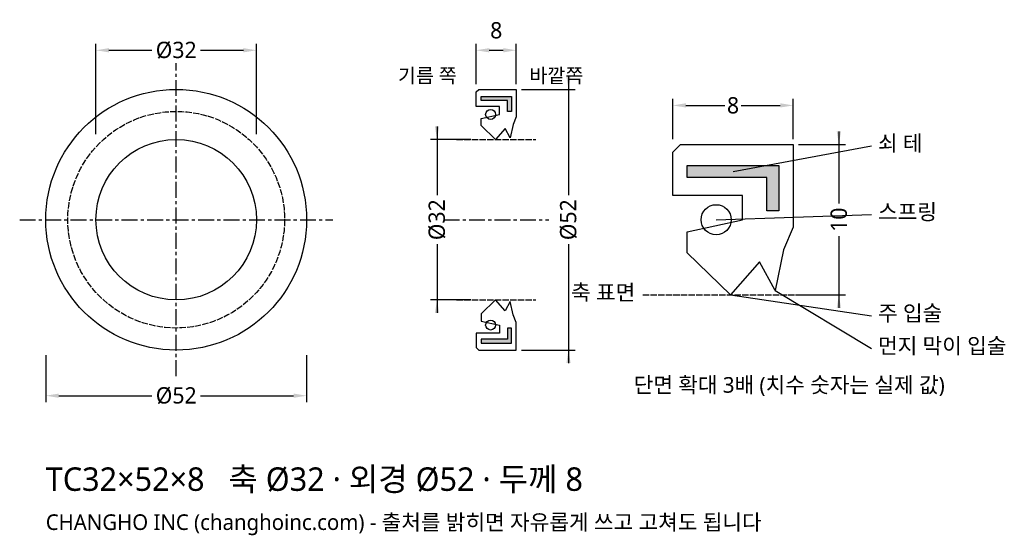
# Model space of a CAD drawing. Header units: millimetres. Extents: x -31 to 165, y -63 to 40.
import ezdxf

# ---------------------------------------------------------------- set-up
doc = ezdxf.new("R2010")
doc.units = ezdxf.units.MM
doc.linetypes.add('CENTER', pattern=[5.08, 3.175, -0.635, 0.635, -0.635])
doc.linetypes.add('DASHED', pattern=[1.524, 1.27, -0.254])
for name, color, linetype in [('문자', 7, 'CONTINUOUS'), ('쇠테', 8, 'CONTINUOUS'), ('숨은선', 3, 'DASHED'), ('외형선', 7, 'CONTINUOUS'), ('중심선', 1, 'CENTER'), ('치수', 4, 'CONTINUOUS')]:
    doc.layers.add(name, color=color, linetype=linetype)
doc.styles.add('CH_KOR', font='malgun.ttf')
doc.dimstyles.new('CH_DIM', dxfattribs={"dimtxt": 2.5, "dimasz": 2, "dimexe": 1, "dimexo": 0.8, "dimgap": 0.8, "dimtad": 1, "dimdec": 1, "dimdsep": 46, "dimtxsty": 'CH_KOR', "dimcen": 2.5, "dimclrd": 4, "dimclre": 4, "dimclrt": 4, "dimazin": 3, "dimtfac": 1, "dimtmove": 0, "dimatfit": 3})

# ---------------------------------------------------------------- blocks, each defined once
blk = doc.blocks.new('_CLOSEDFILLED')
at = {"color": 0, "linetype": 'BYBLOCK'}
blk.add_solid([(-1, 0.164), (0, 0), (-1, -0.164)], dxfattribs=at)
blk = doc.blocks.new('*D1')
at = {"color": 4}
for p, q in [((-26, -27.04), (-26, -36.4)), ((26, -27.04), (26, -36.4)), ((-23.4, -35.1), (-4.875, -35.1)), ((4.875, -35.1), (23.4, -35.1))]:
    blk.add_line(p, q, dxfattribs=at)
at = {"layer": 'Defpoints'}
for p in [(-26, -26), (26, -26), (-26, -35.1)]:
    blk.add_point(p, dxfattribs=at)
at = {"layer": '치수', "color": 4, "xscale": 2.6, "yscale": 2.6, "rotation": 180}
blk.add_blockref('_CLOSEDFILLED', (-26, -35.1), dxfattribs=at)
at = {"layer": '치수', "color": 4, "xscale": 2.6, "yscale": 2.6}
blk.add_blockref('_CLOSEDFILLED', (26, -35.1), dxfattribs=at)
at = {"layer": '치수', "color": 4, "insert": (0, -35.1), "char_height": 3.25, "attachment_point": 5, "style": 'CH_KOR'}
blk.add_mtext('Ø52', dxfattribs=at)
blk = doc.blocks.new('*D2')
at = {"color": 4}
for p, q in [((-16, 17.04), (-16, 35.1)), ((-13.4, 33.8), (-4.875, 33.8)), ((4.875, 33.8), (13.4, 33.8)), ((16, 17.04), (16, 35.1))]:
    blk.add_line(p, q, dxfattribs=at)
at = {"layer": 'Defpoints'}
for p in [(-16, 33.8), (-16, 16), (16, 16)]:
    blk.add_point(p, dxfattribs=at)
at = {"layer": '치수', "color": 4, "xscale": 2.6, "yscale": 2.6, "rotation": 180}
blk.add_blockref('_CLOSEDFILLED', (-16, 33.8), dxfattribs=at)
at = {"layer": '치수', "color": 4, "xscale": 2.6, "yscale": 2.6}
blk.add_blockref('_CLOSEDFILLED', (16, 33.8), dxfattribs=at)
at = {"layer": '치수', "color": 4, "insert": (0, 33.8), "char_height": 3.25, "attachment_point": 5, "style": 'CH_KOR'}
blk.add_mtext('Ø32', dxfattribs=at)
blk = doc.blocks.new('*D3')
at = {"color": 4}
for p, q in [((59.8, 27.04), (59.8, 35.1)), ((62.4, 33.8), (65.2, 33.8)), ((67.8, 27.04), (67.8, 35.1))]:
    blk.add_line(p, q, dxfattribs=at)
at = {"layer": 'Defpoints'}
for p in [(59.8, 33.8), (59.8, 26), (67.8, 26)]:
    blk.add_point(p, dxfattribs=at)
at = {"layer": '치수', "color": 4, "xscale": 2.6, "yscale": 2.6, "rotation": 180}
blk.add_blockref('_CLOSEDFILLED', (59.8, 33.8), dxfattribs=at)
at = {"layer": '치수', "color": 4, "xscale": 2.6, "yscale": 2.6}
blk.add_blockref('_CLOSEDFILLED', (67.8, 33.8), dxfattribs=at)
at = {"layer": '치수', "color": 4, "insert": (63.8, 37.765), "char_height": 3.25, "attachment_point": 5, "style": 'CH_KOR'}
blk.add_mtext('8', dxfattribs=at)
blk = doc.blocks.new('*D4')
at = {"color": 4}
for p, q in [((78.2, 28.6), (78.2, 4.875)), ((68.84, 26), (79.5, 26)), ((78.2, -4.875), (78.2, -28.6)), ((68.84, -26), (79.5, -26))]:
    blk.add_line(p, q, dxfattribs=at)
at = {"layer": 'Defpoints'}
for p in [(67.8, 26), (78.2, 26), (67.8, -26)]:
    blk.add_point(p, dxfattribs=at)
at = {"layer": '치수', "color": 4, "xscale": 2.6, "yscale": 2.6}
for p, rotation in [((78.2, 26), 270), ((78.2, -26), 90)]:
    blk.add_blockref('_CLOSEDFILLED', p, dxfattribs=dict(at, rotation=rotation))
at = {"layer": '치수', "color": 4, "insert": (78.2, 0), "char_height": 3.25, "attachment_point": 5, "rotation": 90, "style": 'CH_KOR'}
blk.add_mtext('Ø52', dxfattribs=at)
blk = doc.blocks.new('*D5')
at = {"color": 4}
for p, q in [((52, 18.6), (52, 4.875)), ((58.76, 16), (50.7, 16)), ((52, -4.875), (52, -18.6)), ((58.76, -16), (50.7, -16))]:
    blk.add_line(p, q, dxfattribs=at)
at = {"layer": 'Defpoints'}
for p in [(52, 16), (59.8, 16), (59.8, -16)]:
    blk.add_point(p, dxfattribs=at)
at = {"layer": '치수', "color": 4, "xscale": 2.6, "yscale": 2.6}
for p, rotation in [((52, 16), 270), ((52, -16), 90)]:
    blk.add_blockref('_CLOSEDFILLED', p, dxfattribs=dict(at, rotation=rotation))
at = {"layer": '치수', "color": 4, "insert": (52, 0), "char_height": 3.25, "attachment_point": 5, "rotation": 90, "style": 'CH_KOR'}
blk.add_mtext('Ø32', dxfattribs=at)
blk = doc.blocks.new('*D6')
at = {"color": 4}
for p, q in [((99, 16.04), (99, 24.1)), ((123, 16.04), (123, 24.1)), ((101.6, 22.8), (109.375, 22.8)), ((112.625, 22.8), (120.4, 22.8))]:
    blk.add_line(p, q, dxfattribs=at)
at = {"layer": 'Defpoints'}
for p in [(99, 22.8), (99, 15), (123, 15)]:
    blk.add_point(p, dxfattribs=at)
at = {"layer": '치수', "color": 4, "xscale": 2.6, "yscale": 2.6, "rotation": 180}
blk.add_blockref('_CLOSEDFILLED', (99, 22.8), dxfattribs=at)
at = {"layer": '치수', "color": 4, "xscale": 2.6, "yscale": 2.6}
blk.add_blockref('_CLOSEDFILLED', (123, 22.8), dxfattribs=at)
at = {"layer": '치수', "color": 4, "insert": (111, 22.8), "char_height": 3.25, "attachment_point": 5, "style": 'CH_KOR'}
blk.add_mtext('8', dxfattribs=at)
blk = doc.blocks.new('*D7')
at = {"color": 4}
for p, q in [((132.1, 17.6), (132.1, 3.25)), ((124.04, 15), (133.4, 15)), ((132.1, -3.25), (132.1, -17.6)), ((124.04, -15), (133.4, -15))]:
    blk.add_line(p, q, dxfattribs=at)
at = {"layer": 'Defpoints'}
for p in [(123, 15), (132.1, 15), (123, -15)]:
    blk.add_point(p, dxfattribs=at)
at = {"layer": '치수', "color": 4, "xscale": 2.6, "yscale": 2.6}
for p, rotation in [((132.1, 15), 270), ((132.1, -15), 90)]:
    blk.add_blockref('_CLOSEDFILLED', p, dxfattribs=dict(at, rotation=rotation))
at = {"layer": '치수', "color": 4, "insert": (132.1, 0), "char_height": 3.25, "attachment_point": 5, "rotation": 90, "style": 'CH_KOR'}
blk.add_mtext('10', dxfattribs=at)

msp = doc.modelspace()

# ---------------------------------------------------------------- hatches: boundary and pattern name
at = {"layer": '쇠테'}
for points in [[(60.76, 24.6), (66.84, 24.6), (66.84, 21.6), (66.04, 21.6), (66.04, 23.8), (60.76, 23.8)], [(101.88, 10.8), (120.12, 10.8), (120.12, 1.8), (117.72, 1.8), (117.72, 8.4), (101.88, 8.4)], [(60.76, -24.6), (66.84, -24.6), (66.84, -21.6), (66.04, -21.6), (66.04, -23.8), (60.76, -23.8)]]:
    msp.add_hatch(color=8, dxfattribs=at).paths.add_polyline_path(points)

# ---------------------------------------------------------------- linework, layer by layer
for points in [[(60.76, 24.6), (66.84, 24.6), (66.84, 21.6), (66.04, 21.6), (66.04, 23.8), (60.76, 23.8)], [(101.88, 10.8), (120.12, 10.8), (120.12, 1.8), (117.72, 1.8), (117.72, 8.4), (101.88, 8.4)], [(60.76, -24.6), (66.84, -24.6), (66.84, -21.6), (66.04, -21.6), (66.04, -23.8), (60.76, -23.8)]]:
    msp.add_lwpolyline(points, close=True, dxfattribs=at)
at = {"layer": '숨은선'}
for p, q in [((55.9, 16), (71.7, 16)), ((93, -15), (129, -15)), ((55.9, -16), (71.7, -16))]:
    msp.add_line(p, q, dxfattribs=at)
msp.add_circle((0, 0), 21.6, dxfattribs=at)
at = {"layer": '외형선'}
for points in [[(59.8, 25.5), (60.3, 26), (67.8, 26), (67.8, 20.5), (67.16, 19), (66.6, 16.3), (65.56, 18.2), (63.64, 16), (60.76, 18.8), (60.76, 20.2), (64.44, 21), (64.44, 22.6), (59.8, 22.6)], [(99, 13.5), (100.5, 15), (123, 15), (123, -1.5), (121.08, -6), (119.4, -14.1), (116.28, -8.4), (110.52, -15), (101.88, -6.6), (101.88, -2.4), (112.92, 0), (112.92, 4.8), (99, 4.8)], [(59.8, -25.5), (60.3, -26), (67.8, -26), (67.8, -20.5), (67.16, -19), (66.6, -16.3), (65.56, -18.2), (63.64, -16), (60.76, -18.8), (60.76, -20.2), (64.44, -21), (64.44, -22.6), (59.8, -22.6)]]:
    msp.add_lwpolyline(points, close=True, dxfattribs=at)
for centre, radius in [((0, 0), 26), ((62.68, 21), 1), ((0, 0), 16), ((107.64, 0), 3), ((62.68, -21), 1)]:
    msp.add_circle(centre, radius, dxfattribs=at)
at = {"layer": '중심선'}
for p, q in [((0, -31.2), (0, 31.2)), ((-31.2, 0), (31.2, 0)), ((53.3, 0), (74.3, 0))]:
    msp.add_line(p, q, dxfattribs=at)
at = {"layer": '치수'}
for p, q in [((111, 9.6), (138.6, 14.74)), ((107.64, 0), (138.6, 1.04)), ((110.52, -15), (138.6, -19.16)), ((119.4, -14.1), (138.6, -25.66))]:
    msp.add_line(p, q, dxfattribs=at)

# ---------------------------------------------------------------- texts
at = {"layer": '문자', "style": 'CH_KOR'}
for s, height, p in [('기름 쪽', 2.86, (44.2, 27.3)), ('바깥쪽', 2.86, (70.4, 27.3)), ('쇠 테', 3.12, (139.9, 13.7)), ('스프링', 3.12, (139.9, 0)), ('축 표면', 3.12, (78.7, -16.04)), ('주 입술', 3.12, (139.9, -20.2)), ('먼지 막이 입술', 3.12, (139.9, -26.7)), ('단면 확대 3배 (치수 숫자는 실제 값)', 3.12, (91.2, -34.5)), ('TC32×52×8   축 Ø32 · 외경 Ø52 · 두께 8', 4.68, (-26, -54.08)), ('CHANGHO INC (changhoinc.com) - 출처를 밝히면 자유롭게 쓰고 고쳐도 됩니다', 3.12, (-26, -61.88))]:
    msp.add_text(s, height=height, dxfattribs=at).set_placement(p)

# ---------------------------------------------------------------- dimensions: what is measured, and where the dimension line sits
at = {"layer": '치수'}
dim = msp.add_linear_dim(base=(59.8, 33.8), p1=(59.8, 26), p2=(67.8, 26), dimstyle='CH_DIM', override={"dimscale": 1.3}, dxfattribs=at)
dim.commit()
dim.dimension.update_dxf_attribs({"geometry": '*D3', "text_midpoint": (63.8, 37.77)})
for base, p1, p2, text, picture, middle in [((-16, 33.8), (-16, 16), (16, 16), 'Ø32', '*D2', (0, 33.8)), ((99, 22.8), (99, 15), (123, 15), '8', '*D6', (111, 22.8)), ((-26, -35.1), (-26, -26), (26, -26), 'Ø52', '*D1', (0, -35.1))]:
    dim = msp.add_linear_dim(base=base, p1=p1, p2=p2, text=text, dimstyle='CH_DIM', override={"dimscale": 1.3}, dxfattribs=at)
    dim.commit()
    dim.dimension.update_dxf_attribs({"geometry": picture, "text_midpoint": middle})
for base, p1, p2, text, picture, middle in [((78.2, 26), (67.8, 26), (67.8, -26), 'Ø52', '*D4', (78.2, 0)), ((52, 16), (59.8, 16), (59.8, -16), 'Ø32', '*D5', (52, 0)), ((132.1, 15), (123, 15), (123, -15), '10', '*D7', (132.1, 0))]:
    dim = msp.add_linear_dim(base=base, p1=p1, p2=p2, angle=90, text=text, dimstyle='CH_DIM', override={"dimscale": 1.3}, dxfattribs=at)
    dim.commit()
    dim.dimension.update_dxf_attribs({"geometry": picture, "text_midpoint": middle})

doc.saveas('drawing.dxf')
